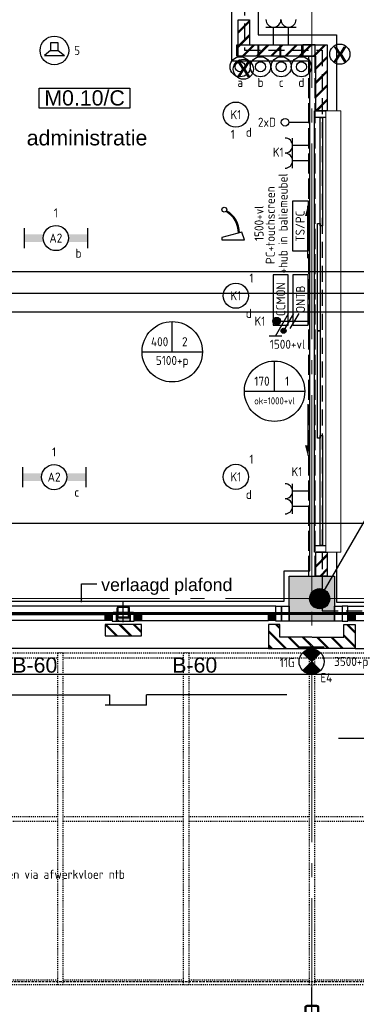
# Model space of a CAD drawing. Header units: millimetres. Extents: x -38031 to 123247, y -16330 to 129979.
# Tile 166 of 235: x 36455 to 39802, y 42363 to 52150. Entities that reach past the tile are written whole.
import ezdxf
from ezdxf.enums import TextEntityAlignment as Align

# ---------------------------------------------------------------- set-up
doc = ezdxf.new("R2010")
doc.units = ezdxf.units.MM
doc.header["$LTSCALE"] = 50
for name, pattern in [('E_GOOT3', [5, 4, -1]), ('HIDDEN', [9.525, 6.35, -3.175]), ('HIDDEN2', [4.7625, 3.175, -1.5875]), ('STYLE_01', [0.41664, 0.20828, -0.20836]), ('STYLE_02', [0.694425, 0.48607, -0.208355]), ('STYLE_11', [5, 3.888855, -0.416718, 0.277786, -0.416641])]:
    doc.linetypes.add(name, pattern=pattern)
for name, color, linetype in [('AB$1A---_ATTRIB035', 8, 'Continuous'), ('AL$1A---_ALGEMEEN', 8, 'Continuous'), ('AM$1A---_ARCERING', 8, 'Continuous'), ('AT$1A---_TEKST100', 8, 'Continuous'), ('BOUWKUNDIG', 8, 'Continuous'), ('brandscheiding', 5, 'HIDDEN'), ('EL6121--', 3, 'Continuous'), ('EL6131--_KG', 3, 'Continuous'), ('EL6131--_WG', 3, 'Continuous'), ('EL6222--', 3, 'Continuous'), ('EL6311--', 3, 'Continuous'), ('EL6311--NV', 7, 'Continuous'), ('EL6421--', 3, 'Continuous'), ('EL6441--', 3, 'Continuous'), ('EL6511--', 3, 'Continuous'), ('EM6131--', 1, 'Continuous'), ('lengte voedingskabels', 3, 'Continuous'), ('versterkte strook', 7, 'Continuous')]:
    doc.layers.add(name, color=color, linetype=linetype)
doc.layers.add('stramien', color=1, linetype='STYLE_11', lineweight=15)
doc.styles.add('Arial', font='ARIAL.TTF')
doc.styles.add('Arial (bold)', font='ARIALBD.TTF')
doc.styles.add('BURO-018', font='iso.shx', dxfattribs={"height": 90})
doc.styles.add('BURO-025', font='iso.shx', dxfattribs={"height": 125})
doc.styles.get("Standard").update_dxf_attribs({"font": 'iso.shx'})
pattern_1 = [(45, (0, 0), (70.7107, -70.7107), []), (45, (7.07, -7.07), (70.7107, -70.7107), [])]
pattern_2 = [(45, (-987936.49, -175784.82), (70.710678, -70.710678), []), (45, (-987929.42, -175791.89), (70.710678, -70.710678), [])]

# ---------------------------------------------------------------- blocks, each defined once
blk = doc.blocks.new('111410')
at = {"color": 0, "linetype": 'Continuous'}
for radius in [2, 1]:
    blk.add_circle((0, 3), radius, dxfattribs=at)
at = {"color": 0, "linetype": 'Continuous', "style": 'BURO-018'}
for tag, p in [('E_SLET1', (0, 7)), ('E_GROEP', (0, 0)), ('E_GKAST', (0, 0))]:
    blk.add_attdef(tag, text='', height=1.8, dxfattribs=at).set_placement(p, align=Align.MIDDLE)
at = {"color": 0, "linetype": 'Continuous', "style": 'BURO-018', "flags": 1}
for tag in ['E_MATCODE', 'E_SGROEP']:
    blk.add_attdef(tag, text='', height=1.8, dxfattribs=at).set_placement((0, 0), align=Align.MIDDLE)
blk = doc.blocks.new('1115B3A')
at = {"color": 0, "linetype": 'Continuous'}
blk.add_circle((0, 0), 2.5, dxfattribs=at)
at = {"color": 0, "linetype": 'Continuous', "style": 'BURO-018'}
for tag, p in [('E_GKAST', (0, 8)), ('E_GROEP', (0, 5)), ('E_SGROEP', (4.5, 5)), ('E_ARMCODE', (0, 0)), ('E_SLET', (4.5, -1))]:
    blk.add_attdef(tag, text='', height=1.8, dxfattribs=at).set_placement(p, align=Align.MIDDLE)
blk = doc.blocks.new('E00126')
at = {"color": 0, "linetype": 'Continuous'}
for p, q in [((-3, 4.5), (3, 4.5)), ((-1.5, 1), (-1.5, 4.5)), ((1.5, 1), (1.5, 4.5))]:
    blk.add_line(p, q, dxfattribs=at)
for centre in [(-1.5, 6), (1.5, 6)]:
    blk.add_arc(centre, 1.5, 180, 0, dxfattribs=at)
at = {"color": 0, "linetype": 'Continuous', "style": 'BURO-018'}
for tag, p in [('E_GKAST', (0, 11.5)), ('E_GROEP', (0, 8.5)), ('E_SGROEP', (4.5, 8.5))]:
    blk.add_attdef(tag, text='', height=1.8, dxfattribs=at).set_placement(p, align=Align.MIDDLE)
at = {"color": 0, "linetype": 'Continuous', "style": 'BURO-018', "flags": 1}
for tag, p in [('E_VERMCODE', (13, 8.5)), ('E_MATCODE', (0, 0))]:
    blk.add_attdef(tag, text='', height=1.8, dxfattribs=at).set_placement(p, align=Align.MIDDLE)
blk = doc.blocks.new('E00016')
at = {"color": 0, "linetype": 'Continuous'}
for p, q in [((-5, 4), (5, 4)), ((-5, 1), (-5, 4)), ((5, 4), (5, 1)), ((5, 1), (-5, 1))]:
    blk.add_line(p, q, dxfattribs=at)
at = {"color": 7, "style": 'BURO-018'}
blk.add_attdef('E_COMMENT1', text='', height=1.8, dxfattribs=at).set_placement((0, 9), align=Align.MIDDLE)
at = {"color": 0, "linetype": 'Continuous', "style": 'BURO-018'}
for tag, p in [('E_DCOM1', (0, 6)), ('E_TEXT1', (0, 2.5))]:
    blk.add_attdef(tag, text='', height=1.8, dxfattribs=at).set_placement(p, align=Align.MIDDLE)
at = {"color": 0, "linetype": 'Continuous', "style": 'BURO-018', "flags": 1}
blk.add_attdef('E_MATCODE', text='', height=1.8, dxfattribs=at).set_placement((0, 0), align=Align.MIDDLE)
blk = doc.blocks.new('E00134')
at = {"color": 0, "linetype": 'Continuous', "const_width": 0.5}
blk.add_lwpolyline([(-2.5, -2.75), (2.5, -2.75)], dxfattribs=at)
blk = doc.blocks.new('E00018')
at = {"color": 0, "linetype": 'Continuous'}
for p, q in [((-1.77, -1.77), (1.77, 1.77)), ((1.77, -1.77), (-1.77, 1.77))]:
    blk.add_line(p, q, dxfattribs=at)
at = {"color": 0, "linetype": 'Continuous', "const_width": 2.5}
for points in [[(-0.88, 0.88, -0.198912), (0, 1.25, -0.198912), (0.88, 0.88, -1)], [(-0.88, -0.88, 0.198912), (0, -1.25, 0.198912), (0.88, -0.88, 1)]]:
    blk.add_lwpolyline(points, format="xyb", dxfattribs=at)
blk = doc.blocks.new('1115B3A-NO1_WA3')
at = {"color": 0, "linetype": 'Continuous'}
blk.add_circle((0, 0), 2.5, dxfattribs=at)
at = {"color": 0, "zscale": 100}
for name in ['E00018', 'E00134']:
    blk.add_blockref(name, (0, 0), dxfattribs=at)
at = {"color": 0, "linetype": 'Continuous', "style": 'BURO-018'}
for tag, p in [('E_GKAST', (0, 8)), ('E_GROEP', (0, 5)), ('E_SGROEP', (4.5, 5)), ('E_ARMCODE', (0, 0)), ('E_SLET', (4.5, -1))]:
    blk.add_attdef(tag, text='', height=1.8, dxfattribs=at).set_placement(p, align=Align.MIDDLE)
blk = doc.blocks.new('E00103')
at = {"color": 0, "linetype": 'Continuous'}
for p, q in [((0, 6), (0, 12)), ((-6, 6), (6, 6))]:
    blk.add_line(p, q, dxfattribs=at)
blk.add_circle((0, 6), 6, dxfattribs=at)
at = {"color": 0, "linetype": 'Continuous', "style": 'BURO-018'}
for tag, p in [('E_TEXT1', (-2.5, 8)), ('E_TEXT3', (2.5, 8)), ('E_TEXT6', (0, 4))]:
    blk.add_attdef(tag, text='', height=1.8, dxfattribs=at).set_placement(p, align=Align.MIDDLE)
blk = doc.blocks.new('E00168')
at = {"color": 0, "linetype": 'Continuous'}
blk.add_line((0, 0), (5, 8.66), dxfattribs=at)
blk.add_lwpolyline([(5, 8.66, 0, 1, 0), (3.5, 6.062, 1, 1, 0)], format="xyseb", dxfattribs=at)
at = {"color": 0, "const_width": 0.5}
blk.add_lwpolyline([(-0.25, 0, 1), (0.25, 0, 1)], format="xyb", close=True, dxfattribs=at)
at = {"color": 0, "linetype": 'Continuous'}
blk.add_circle((0, 0), 0.5, dxfattribs=at)
blk = doc.blocks.new('E00139')
at = {"color": 0, "linetype": 'Continuous'}
blk.add_line((0, 5.25), (0, 1), dxfattribs=at)
blk.add_circle((0, 6), 0.75, dxfattribs=at)
at = {"color": 7, "style": 'BURO-018'}
for tag, p in [('E_COMMENT1', (0, 12)), ('E_DCOM1', (0, 9))]:
    blk.add_attdef(tag, text='', height=1.8, dxfattribs=at).set_placement(p, align=Align.MIDDLE)
at = {"color": 0, "style": 'BURO-018'}
blk.add_attdef('E_TEXT1', text='', height=1.8, dxfattribs=at).set_placement((2.5, 6), align=Align.MIDDLE)
at = {"color": 0, "linetype": 'Continuous', "style": 'BURO-018', "flags": 1}
blk.add_attdef('E_MATCODE', text='', height=1.8, dxfattribs=at).set_placement((0, 0), align=Align.MIDDLE)
blk = doc.blocks.new('E00497')
at = {"color": 0}
for p, q in [((0, 0.75), (1, 2)), ((1, -2), (1, 2)), ((0, 0.75), (-1.5, 0.75)), ((0, -0.75), (0, 0.75)), ((-1.5, -0.75), (0, -0.75)), ((0, -0.75), (1, -2))]:
    blk.add_line(p, q, dxfattribs=at)
blk.add_line((-1.5, 0.75), (-1.5, -0.75))
blk.add_circle((0, 0), 2.84, dxfattribs=at)
at = {"color": 0, "linetype": 'Continuous', "style": 'BURO-018'}
blk.add_attdef('E_TEXT1', text='', height=1.8, dxfattribs=at).set_placement((0, 4.5), align=Align.MIDDLE)
at = {"color": 0, "linetype": 'Continuous', "style": 'BURO-018', "flags": 1}
blk.add_attdef('E_MATCODE', text='', height=1.8, dxfattribs=at).set_placement((0, 0), align=Align.MIDDLE)
blk = doc.blocks.new('E-GK-GTC-1903C')
at = {"color": 0, "linetype": 'Continuous'}
for p, q in [((-0.5, 200), (0.5, 200)), ((-0.5, -200), (0.5, -200))]:
    blk.add_line(p, q, dxfattribs=at)
blk = doc.blocks.new('E00498')
at = {"color": 0}
for p, q in [((1.75, 1.5), (-2.25, 0.5)), ((-2.25, 0.5), (-2.25, 0)), ((-2.25, 0), (2.25, 0)), ((2.25, 0), (1.75, 1.5))]:
    blk.add_line(p, q, dxfattribs=at)
blk.add_circle((-1.75, 6), 0.5, dxfattribs=at)
for radius, start, end in [(4.85, 358.9518, 60.522), (5.05, 359.5631, 60.2655)]:
    blk.add_arc((-3.8, 1.41), radius, start, end, dxfattribs=at)
at = {"color": 0, "linetype": 'Continuous', "style": 'BURO-018', "flags": 1}
blk.add_attdef('E_MATCODE', text='', height=1.8, dxfattribs=at).set_placement((0, 0), align=Align.MIDDLE)
blk = doc.blocks.new('1115B6630')
at = {"color": 0}
for p, q in [((-6.3, 2), (-6.3, -2)), ((6.3, 2), (6.3, -2))]:
    blk.add_line(p, q, dxfattribs=at)
at = {"color": 0, "linetype": 'Continuous'}
blk.add_circle((0, 0), 2.5, dxfattribs=at)
at = {"color": 0}
for points in [[(-2.5, 0.75), (-6.3, 0.75), (-2.5, -0.75), (-6.3, -0.75)], [(2.5, 0.75), (6.3, 0.75), (2.5, -0.75), (6.3, -0.75)]]:
    blk.add_solid(points, dxfattribs=at)
at = {"color": 0, "linetype": 'Continuous', "style": 'BURO-018'}
for tag, p in [('E_GKAST', (0, 8)), ('E_GROEP', (0, 5)), ('E_SGROEP', (4.5, 5)), ('E_ARMCODE', (0, 0)), ('E_SLET', (4.5, -3))]:
    blk.add_attdef(tag, text='', height=1.8, dxfattribs=at).set_placement(p, align=Align.MIDDLE)
blk = doc.blocks.new('txt 1_100 verlaagd plafond')
at = {"layer": 'AL$1A---_ALGEMEEN', "color": 0}
for p, q in [((-1830, 0), (-1830, 182.6)), ((-1830, 182.6), (-1680, 182.6))]:
    blk.add_line(p, q, dxfattribs=at)
blk.add_solid([(-1830, 0), (-1836.7, 25), (-1823.3, 25)], dxfattribs=at)
at = {"layer": 'AT$1A---_TEKST100', "insert": (-983.5, 235.8), "char_height": 126.27, "attachment_point": 2, "line_spacing_factor": 0.967741, "style": 'Arial'}
blk.add_mtext('{\\C256;\\lverlaagd plafond}', dxfattribs=at)
blk = doc.blocks.new('Group-18')
at = {"layer": 'AL$1A---_ALGEMEEN', "color": 0}
for points in [[(-18827, 28395), (-18827, 28895), (-18518, 28895), (-18518, 29855), (-23173, 29855), (-23173, 25474.8), (-20880.8, 25474.8), (-20880.8, 20274.8), (-25076, 20275), (-25076, 17793.5), (-24776, 17784.1), (-24776, 18095), (-24226, 18095), (-24226, 17795), (-17276, 17795), (-17276, 18095), (-17020, 18095), (-17020, 23161.8), (-17797.1, 23161.8), (-17794.1, 25153), (-18518, 25153), (-18518, 28345), (-18827, 28345), (-18827, 28395)], [(-16755, 23324.8), (-16755, 17786), (-13495, 17786), (-13495, 23424.8), (-12716, 23424.8), (-12716, 25374.8), (-17534, 25374.8), (-17534, 23424.8), (-16755, 23424.8), (-16755, 23324.8)]]:
    blk.add_lwpolyline(points, dxfattribs=at)
blk.add_blockref('txt 1_100 verlaagd plafond', (-17460, 17786), dxfattribs=at)
blk = doc.blocks.new('Group-19')
at = {"color": 0, "linetype": 'STYLE_01'}
for points in [[(-36491, 17280), (-13180, 17280), (-13180, 17230), (-36491, 17230)], [(-36441, 15655), (-13230, 15655), (-13230, 15605), (-36441, 15605)], [(-36491, 14030), (-13180, 14030), (-13180, 13980), (-36491, 13980)]]:
    blk.add_wipeout(points, dxfattribs=at).dxf.layer = 'AL$1A---_ALGEMEEN'
at = {"layer": 'AL$1A---_ALGEMEEN', "color": 0, "linetype": 'STYLE_01'}
for points in [[(-36491, 17280), (-13180, 17280), (-13180, 17230), (-36491, 17230)], [(-36441, 15655), (-13230, 15655), (-13230, 15605), (-36441, 15605)], [(-36491, 14030), (-13180, 14030), (-13180, 13980), (-36491, 13980)]]:
    blk.add_lwpolyline(points, close=True, dxfattribs=at)
at = {"color": 0, "linetype": 'STYLE_01'}
for points in [[(-19526, 17280), (-19476, 17280), (-19476, 13980), (-19526, 13980)], [(-18276, 17280), (-18226, 17280), (-18226, 13980), (-18276, 13980)], [(-17026, 17280), (-16976, 17280), (-16976, 13980), (-17026, 13980)]]:
    blk.add_wipeout(points, dxfattribs=at).dxf.layer = 'AL$1A---_ALGEMEEN'
at = {"layer": 'AL$1A---_ALGEMEEN', "color": 0, "linetype": 'STYLE_01'}
for points in [[(-19526, 17280), (-19476, 17280), (-19476, 13980), (-19526, 13980)], [(-18276, 17280), (-18226, 17280), (-18226, 13980), (-18276, 13980)], [(-17026, 17280), (-16976, 17280), (-16976, 13980), (-17026, 13980)]]:
    blk.add_lwpolyline(points, close=True, dxfattribs=at)
blk = doc.blocks.new('zijdetail staalkozijn 2kops')
at = {"layer": 'AM$1A---_ARCERING', "linetype": 'Continuous', "lineweight": 0}
blk.add_hatch(color=256, dxfattribs=at).paths.add_polyline_path([(-72.5, -278), (0, -278), (0, -338), (-72.5, -338)])
at = {"layer": 'AL$1A---_ALGEMEEN', "color": 0}
blk.add_lwpolyline([(-72.5, -278), (0, -278), (0, -338), (-72.5, -338)], close=True, dxfattribs=at)
at = {"color": 0}
blk.add_wipeout([(-72.5, -420), (-130, -420), (-130, -270), (-72.5, -270)], dxfattribs=at).dxf.layer = 'AL$1A---_ALGEMEEN'
at = {"layer": 'AL$1A---_ALGEMEEN', "color": 0}
blk.add_lwpolyline([(-72.5, -420), (-130, -420), (-130, -270), (-72.5, -270)], close=True, dxfattribs=at)
blk = doc.blocks.new('31x_staal-bg-mk 121-p')
at = {"layer": 'AL$1A---_ALGEMEEN', "color": 0}
for p, q in [((-3022, 892.6), (-1627, 892.6)), ((-2929, -420), (106.5, -420))]:
    blk.add_line(p, q, dxfattribs=at)
at = {"color": 0}
blk.add_wipeout([(-2856.5, -238), (-2856.5, 0), (-3288, 0), (-3288, -113), (-2969.5, -113), (-2969.5, -238)], dxfattribs=at).dxf.layer = 'AL$1A---_ALGEMEEN'
at = {"layer": 'AM$1A---_ARCERING', "linetype": 'Continuous', "lineweight": 5}
h = blk.add_hatch(dxfattribs=at)
h.set_pattern_fill('BAKSTEEN', color=256, style=0, pattern_type=2)
h.set_pattern_definition(pattern_1)
h.paths.add_polyline_path([(-2856.5, -238), (-2856.5, 0), (-3288, 0), (-3288, -113), (-2969.5, -113), (-2969.5, -238)])
at = {"layer": 'AL$1A---_ALGEMEEN', "color": 0}
blk.add_line((-2856.5, 0), (30.5, 0), dxfattribs=at)
at = {"layer": 'AL$1A---_ALGEMEEN', "color": 0, "flags": 128}
for points in [[(-2856.5, -238), (-2856.5, 0), (-3288, 0)], [(-3288, -113), (-2969.5, -113), (-2969.5, -238), (-2856.5, -238)]]:
    blk.add_lwpolyline(points, dxfattribs=at)
at = {"color": 0}
blk.add_wipeout([(30.5, -338), (-2856.5, -338), (-2856.5, -278), (30.5, -278)], dxfattribs=at).dxf.layer = 'AL$1A---_ALGEMEEN'
at = {"layer": 'AL$1A---_ALGEMEEN', "color": 0}
blk.add_lwpolyline([(30.5, -338), (-2856.5, -338), (-2856.5, -278), (30.5, -278)], close=True, dxfattribs=at)
blk.add_blockref('zijdetail staalkozijn 2kops', (-2856.5, 0), dxfattribs=at)
blk = doc.blocks.new('st.k-120x120')
at = {"layer": 'AM$1A---_ARCERING', "linetype": 'Continuous', "lineweight": 0}
h = blk.add_hatch(color=256, dxfattribs=at)
edge = h.paths.add_edge_path()
edge.add_line((-40, -60), (40, -60))
edge.add_arc((40, -40), 20, 270, 360)
edge.add_line((60, -40), (60, 40))
edge.add_arc((40, 40), 20, 0, 90)
edge.add_line((40, 60), (-40, 60))
edge.add_arc((-40, 40), 20, 90, 180)
edge.add_line((-60, 40), (-60, -40))
edge.add_arc((-40, -40), 20, 180, 270)
edge = h.paths.add_edge_path(flags=16)
edge.add_line((-40, -50), (40, -50))
edge.add_arc((40, -40), 10, 270, 360)
edge.add_line((50, -40), (50, 40))
edge.add_arc((40, 40), 10, 0, 90)
edge.add_line((40, 50), (-40, 50))
edge.add_arc((-40, 40), 10, 90, 180)
edge.add_line((-50, 40), (-50, -40))
edge.add_arc((-40, -40), 10, 180, 270)
at = {"layer": 'AL$1A---_ALGEMEEN', "color": 0}
for p, q in [((0, 100), (0, -100)), ((-100, 0), (100, 0))]:
    blk.add_line(p, q, dxfattribs=at)
at = {"layer": 'AL$1A---_ALGEMEEN', "color": 0, "flags": 128}
blk.add_lwpolyline([(-40, -60), (40, -60, 0.414214), (60, -40), (60, 40, 0.414214), (40, 60), (-40, 60, 0.414214), (-60, 40), (-60, -40, 0.414214), (-40, -60, 0.414214)], format="xyb", dxfattribs=at)
blk.add_lwpolyline([(-40, -50), (40, -50, 0.414214), (50, -40), (50, 40, 0.414214), (40, 50), (-40, 50, 0.414214), (-50, 40), (-50, -40, 0.414214)], format="xyb", close=True, dxfattribs=at)
blk = doc.blocks.new('31x_staal-bg-2x mk131-p')
at = {"layer": 'AL$1A---_ALGEMEEN', "color": 0}
for p, q in [((-1214, 562.6), (-1623, 562.6)), ((-1577, 562.6), (-1577, 462.6)), ((-1214, 562.6), (-1214, 462.6)), ((-2972, 462.6), (-1577, 462.6)), ((181, 462.6), (-1214, 462.6)), ((0, 0), (-2887, 0)), ((72.5, -420), (-2959.5, -420))]:
    blk.add_line(p, q, dxfattribs=at)
at = {"color": 0}
blk.add_wipeout([(-1625, -125), (-1262, -125), (-1262, -238), (-1625, -238)], dxfattribs=at).dxf.layer = 'AL$1A---_ALGEMEEN'
at = {"layer": 'AM$1A---_ARCERING', "linetype": 'Continuous', "lineweight": 5}
h = blk.add_hatch(dxfattribs=at)
h.set_pattern_fill('BAKSTEEN', color=256, style=0, pattern_type=2)
h.set_pattern_definition(pattern_1)
h.paths.add_polyline_path([(-1625, -125), (-1262, -125), (-1262, -238), (-1625, -238)])
at = {"layer": 'AM$1A---_ARCERING', "linetype": 'Continuous', "lineweight": 0}
for points in [[(-1552.5, -278), (-1625, -278), (-1625, -338), (-1552.5, -338)], [(-1512.5, -270), (-1374.5, -270), (-1374.5, -300), (-1512.5, -300)], [(-1334.5, -278), (-1262, -278), (-1262, -338), (-1334.5, -338)]]:
    blk.add_hatch(color=256, dxfattribs=at).paths.add_polyline_path(points)
at = {"layer": 'AM$1A---_ARCERING', "linetype": 'Continuous', "lineweight": 5}
h = blk.add_hatch(dxfattribs=at)
h.set_pattern_fill('ISOLATIE', color=256, style=0, pattern_type=2)
h.set_pattern_definition([(135, (0, 0), (70.711, 70.711), []), (45, (299.34, -299.34), (70.7107, -70.7107), [])])
h.paths.add_polyline_path([(-1512.5, -270), (-1374.5, -270), (-1374.5, -300), (-1512.5, -300)])
at = {"layer": 'AL$1A---_ALGEMEEN', "color": 0}
for points in [[(-1625, -125), (-1262, -125), (-1262, -238), (-1625, -238)], [(-1625, -278), (-2887, -278), (-2887, -338), (-1625, -338)], [(-1552.5, -278), (-1625, -278), (-1625, -338), (-1552.5, -338)], [(-1512.5, -270), (-1374.5, -270), (-1374.5, -300), (-1512.5, -300)], [(-1334.5, -278), (-1262, -278), (-1262, -338), (-1334.5, -338)]]:
    blk.add_lwpolyline(points, close=True, dxfattribs=at)
blk.add_blockref('st.k-120x120', (-1443.5, -360), dxfattribs=at)
at = {"color": 0}
blk.add_wipeout([(113, -238), (0, -238), (0, 0), (431.5, 0), (431.5, -113), (113, -113)], dxfattribs=at).dxf.layer = 'AL$1A---_ALGEMEEN'
at = {"layer": 'AM$1A---_ARCERING', "linetype": 'Continuous', "lineweight": 5}
h = blk.add_hatch(dxfattribs=at)
h.set_pattern_fill('BAKSTEEN', color=256, style=0, pattern_type=2)
h.set_pattern_definition(pattern_1)
h.paths.add_polyline_path([(113, -238), (0, -238), (0, 0), (431.5, 0), (431.5, -113), (113, -113)])
at = {"layer": 'AL$1A---_ALGEMEEN', "color": 0, "flags": 128}
for points in [[(113, -238), (0, -238), (0, 0), (431.5, 0)], [(431.5, -113), (113, -113), (113, -238)]]:
    blk.add_lwpolyline(points, dxfattribs=at)
at = {"layer": 'AL$1A---_ALGEMEEN', "color": 0}
blk.add_lwpolyline([(-1262, -278), (0, -278), (0, -338), (-1262, -338)], close=True, dxfattribs=at)
at = {"color": 0}
for points in [[(-1552.5, -270), (-1512.5, -270), (-1512.5, -338), (-1552.5, -338)], [(-1374.5, -270), (-1334.5, -270), (-1334.5, -338), (-1374.5, -338)]]:
    blk.add_wipeout(points, dxfattribs=at).dxf.layer = 'AL$1A---_ALGEMEEN'
at = {"layer": 'AL$1A---_ALGEMEEN', "color": 0}
for points in [[(-1552.5, -270), (-1512.5, -270), (-1512.5, -338), (-1552.5, -338)], [(-1374.5, -270), (-1334.5, -270), (-1334.5, -338), (-1374.5, -338)]]:
    blk.add_lwpolyline(points, close=True, dxfattribs=at)
at = {"layer": 'AL$1A---_ALGEMEEN', "color": 0, "xscale": -1}
blk.add_blockref('zijdetail staalkozijn 2kops', (0, 0), dxfattribs=at)
blk = doc.blocks.new('Group-49')
at = {"layer": 'AL$1A---_ALGEMEEN', "color": 0}
for points in [[(-17747, 23324.8), (-17539.2, 23324.8), (-17539.2, 23211.8), (-17747, 23211.8)], [(-17528.7, 23324.8), (-17321, 23324.8), (-17321, 23211.8), (-17528.7, 23211.8)], [(-17310.5, 23324.8), (-17102.7, 23324.8), (-17102.7, 23211.8), (-17310.5, 23211.8)], [(-17092.2, 23324.8), (-17092.2, 23211.8), (-16970, 23211.8), (-16970, 23324.8)]]:
    blk.add_lwpolyline(points, close=True, dxfattribs=at)
blk = doc.blocks.new('tekst 12 pts')
at = {"layer": 'AL$1A---_ALGEMEEN', "color": 0, "style": 'Arial'}
blk.add_attdef('naam_ruimte', text='', height=151.5, dxfattribs=at).set_placement((0, -41.1), align=Align.TOP_CENTER)
at = {"layer": 'AL$1A---_ALGEMEEN', "color": 0, "flags": 1}
for tag, p in [('oppervlakte', (-264.6, -1003)), ('stramiennummer', (-264.6, -1275.7))]:
    blk.add_attdef(tag, p, '', height=151.5, dxfattribs=at)
blk = doc.blocks.new('ruimtenummer')
at = {"layer": 'AL$1A---_ALGEMEEN', "color": 0, "flags": 1}
for tag, p in [('peil', (-450, -397.1)), ('onderdeel', (-450, -669.8))]:
    blk.add_attdef(tag, p, '', height=151.5, dxfattribs=at)
at = {"color": 0}
blk.add_wipeout([(-450, 100), (450, 100), (450, -100), (-450, -100)], dxfattribs=at).dxf.layer = 'AL$1A---_ALGEMEEN'
at = {"layer": 'AL$1A---_ALGEMEEN', "color": 0}
blk.add_lwpolyline([(-450, 100), (450, 100), (450, -100), (-450, -100)], close=True, dxfattribs=at)
at = {"layer": 'AL$1A---_ALGEMEEN', "color": 0, "style": 'Arial'}
blk.add_attdef('ruimtenummer', text='', height=151.5, dxfattribs=at).set_placement((0, 78), align=Align.TOP_CENTER)
blk = doc.blocks.new('32x_hout-mk994-p')
at = {"layer": 'AL$1A---_ALGEMEEN', "color": 0}
for p, q in [((-66.5, 2920), (-66.5, 3440)), ((-66.5, 1470), (-66.5, 960))]:
    blk.add_line(p, q, dxfattribs=at)
at = {"color": 0}
blk.add_wipeout([(0, 4387), (114, 4387), (114, 0), (0, 0)], dxfattribs=at).dxf.layer = 'AL$1A---_ALGEMEEN'
at = {"layer": 'AL$1A---_ALGEMEEN', "color": 0}
for points in [[(0, 4387), (114, 4387), (114, 0), (0, 0)], [(32, 3266.5), (57, 3266.5), (57, 2200), (32, 2200)], [(32, 2200), (57, 2200), (57, 1133.5), (32, 1133.5)]]:
    blk.add_lwpolyline(points, close=True, dxfattribs=at)
for points in [[(-66.5, 3440), (-39.7, 3340), (-93.3, 3340)], [(-66.5, 960), (-93.3, 1060), (-39.7, 1060)]]:
    blk.add_solid(points, dxfattribs=at)
at = {"color": 0}
for points in [[(0, 4387), (114, 4387), (114, 4320), (0, 4320)], [(0, 67), (114, 67), (114, 0), (0, 0)]]:
    blk.add_wipeout(points, dxfattribs=at).dxf.layer = 'AL$1A---_ALGEMEEN'
at = {"layer": 'AL$1A---_ALGEMEEN', "color": 0}
for points in [[(0, 4387), (114, 4387), (114, 4320), (0, 4320)], [(57, 4320), (82, 4320), (82, 3241.5), (57, 3241.5)], [(57, 1158.5), (82, 1158.5), (82, 67), (57, 67)], [(0, 67), (114, 67), (114, 0), (0, 0)]]:
    blk.add_lwpolyline(points, close=True, dxfattribs=at)
at = {"color": 0, "lineweight": 15}
blk.add_wipeout([(114, 4387), (264, 4387), (264, 0), (114, 0)], dxfattribs=at).dxf.layer = 'AL$1A---_ALGEMEEN'
at = {"layer": 'AL$1A---_ALGEMEEN', "color": 0, "lineweight": 15}
blk.add_lwpolyline([(114, 4387), (264, 4387), (264, 0), (114, 0)], close=True, dxfattribs=at)
blk = doc.blocks.new('sk-141')
at = {"layer": 'AM$1A---_ARCERING', "linetype": 'Continuous', "lineweight": 0}
h = blk.add_hatch(color=256, dxfattribs=at)
edge = h.paths.add_edge_path()
edge.add_line((-50, -70), (50, -70))
edge.add_arc((50, -50), 20, 270, 360)
edge.add_line((70, -50), (70, 50))
edge.add_arc((50, 50), 20, 0, 90)
edge.add_line((50, 70), (-50, 70))
edge.add_arc((-50, 50), 20, 90, 180)
edge.add_line((-70, 50), (-70, -50))
edge.add_arc((-50, -50), 20, 180, 270)
edge = h.paths.add_edge_path(flags=16)
edge.add_line((-50, -60), (50, -60))
edge.add_arc((50, -50), 10, 270, 360)
edge.add_line((60, -50), (60, 50))
edge.add_arc((50, 50), 10, 0, 90)
edge.add_line((50, 60), (-50, 60))
edge.add_arc((-50, 50), 10, 90, 180)
edge.add_line((-60, 50), (-60, -50))
edge.add_arc((-50, -50), 10, 180, 270)
at = {"layer": 'AL$1A---_ALGEMEEN', "color": 0}
for p, q in [((0, 250), (0, -250)), ((-250, 0), (250, 0))]:
    blk.add_line(p, q, dxfattribs=at)
at = {"layer": 'AL$1A---_ALGEMEEN', "color": 0, "flags": 128}
blk.add_lwpolyline([(-50, -70), (50, -70, 0.414214), (70, -50), (70, 50, 0.414214), (50, 70), (-50, 70, 0.414214), (-70, 50), (-70, -50, 0.414214), (-50, -70, 0.414214)], format="xyb", dxfattribs=at)
blk.add_lwpolyline([(-50, -60), (50, -60, 0.414214), (60, -50), (60, 50, 0.414214), (50, 60), (-50, 60, 0.414214), (-60, 50), (-60, -50, 0.414214)], format="xyb", close=True, dxfattribs=at)
blk = doc.blocks.new('65-B60')
at = {"layer": 'AT$1A---_TEKST100', "insert": (-215.5, 80.6), "char_height": 151.525, "attachment_point": 1, "line_spacing_factor": 0.967741, "style": 'Arial'}
blk.add_mtext('{\\C256;\\lB-60}', dxfattribs=at)
blk = doc.blocks.new('21x_zaagwerk')
at = {"layer": 'AL$1A---_ALGEMEEN', "color": 0}
blk.add_circle((0, 0), 100, dxfattribs=at)
at = {"layer": 'AT$1A---_TEKST100', "insert": (-67.8, 73.6), "char_height": 151.525, "attachment_point": 1, "line_spacing_factor": 0.967741, "style": 'Arial (bold)'}
blk.add_mtext('{\\C256;\\lX}', dxfattribs=at)
blk = doc.blocks.new('200254 W 210 11-06-2007')
at = {"layer": 'AM$1A---_ARCERING', "linetype": 'Continuous', "lineweight": 5}
h = blk.add_hatch(dxfattribs=at)
h.set_pattern_fill('BAKSTEEN', color=256, scale=50, style=0, pattern_type=2)
h.set_pattern_definition(pattern_2)
h.paths.add_polyline_path([(3314, 26257.4), (3201, 26257.4), (3201, 26799.3), (2427, 26799.3), (2427, 27162.3), (2540, 27162.3), (2540, 26912.3), (3314, 26912.3)])
at = {"layer": 'AL$1A---_ALGEMEEN'}
for points in [[(3314, 26257.4), (3201, 26257.4), (3201, 26799.3), (2427, 26799.3), (2427, 27162.3), (2540, 27162.3), (2540, 26912.3), (3314, 26912.3)], [(3386, 21332.4), (3462.5, 21332.4), (3462.5, 21182.4), (3386, 21182.4)]]:
    blk.add_lwpolyline(points, close=True, dxfattribs=at)
for name, p in [('Group-18', (20162, 3587.4)), ('21x_zaagwerk', (3438.9, 26819.5)), ('Group-49', (20162, 3587.4)), ('21x_zaagwerk', (2480, 26670))]:
    blk.add_blockref(name, p, dxfattribs=at)
ref = blk.add_blockref('tekst 12 pts', (925.6, 26105.1), dxfattribs=at)
ref.add_attrib('naam_ruimte', 'administratie', dxfattribs={"layer": 'AB$1A---_ATTRIB035', "height": 151.525, "style": 'Arial'}).set_placement((925.6, 26064.1), align=Align.TOP_CENTER)
ref = blk.add_blockref('ruimtenummer', (901, 26382.6), dxfattribs=at)
ref.add_attrib('ruimtenummer', 'M0.10/C', dxfattribs={"layer": 'AB$1A---_ATTRIB035', "height": 151.52, "style": 'Arial'}).set_placement((901, 26460.6), align=Align.TOP_CENTER)
blk.add_blockref('Group-19', (20162, 3587.4), dxfattribs=at)
at = {"layer": 'AL$1A---_ALGEMEEN', "linetype": 'STYLE_02'}
blk.add_line((-11919, 17602.3), (6992, 17602.3), dxfattribs=at)
at = {"layer": 'AL$1A---_ALGEMEEN', "xscale": -1, "rotation": 180}
blk.add_blockref('31x_staal-bg-mk 121-p', (6449, 20912.4), dxfattribs=at)
at = {"layer": 'AL$1A---_ALGEMEEN', "rotation": 90}
blk.add_blockref('sk-141', (3161, 17292.4), dxfattribs=at)
at = {"layer": 'AM$1A---_ARCERING', "linetype": 'Continuous', "lineweight": 5}
h = blk.add_hatch(dxfattribs=at)
h.set_pattern_fill('BAKSTEEN', color=256, scale=50, style=0, pattern_type=2)
h.set_pattern_definition(pattern_2)
h.paths.add_polyline_path([(3201, 21870.4), (3314, 21870.4), (3314, 21632.4), (3201, 21632.4)])
at = {"layer": 'AL$1A---_ALGEMEEN'}
blk.add_lwpolyline([(3201, 21870.4), (3314, 21870.4), (3314, 21632.4), (3201, 21632.4)], close=True, dxfattribs=at)
at = {"layer": 'AL$1A---_ALGEMEEN', "xscale": -1, "rotation": 180}
blk.add_blockref('31x_staal-bg-2x mk131-p', (2729.5, 20912.4), dxfattribs=at)
at = {"layer": 'AM$1A---_ARCERING', "linetype": 'Continuous', "lineweight": 0}
blk.add_hatch(color=256, dxfattribs=at).paths.add_polyline_path([(2936, 21632.4), (3386, 21632.4), (3386, 21182.4), (2936, 21182.4)])
at = {"layer": 'AL$1A---_ALGEMEEN'}
for points in [[(2936, 21632.4), (3386, 21632.4), (3386, 21182.4), (2936, 21182.4)], [(2859.5, 21332.4), (2936, 21332.4), (2936, 21182.4), (2859.5, 21182.4)]]:
    blk.add_lwpolyline(points, close=True, dxfattribs=at)
at = {"layer": 'stramien', "ltscale": 10}
blk.add_line((-37699, 21407.4), (65551.8, 21407.4), dxfattribs=at)
at = {"layer": 'AL$1A---_ALGEMEEN'}
for name, p in [('32x_hout-mk994-p', (3186, 21870.4)), ('65-B60', (398.5, 20742.8)), ('65-B60', (1988.5, 20742.8))]:
    blk.add_blockref(name, p, dxfattribs=at)
at = {"layer": 'stramien', "ltscale": 10}
blk.add_line((3161, -41013.6), (3161, 36216.4), dxfattribs=at)
blk = doc.blocks.new('E00078')
at = {"color": 0, "linetype": 'Continuous'}
for p, q in [((-3, 6.48), (-3, 8.98)), ((-3, 7.73), (1.5, 5.13)), ((0, 7.5), (0, 1)), ((1.5, 4.13), (-1.5, 5.87)), ((1.5, 3.13), (-1.5, 4.87))]:
    blk.add_line(p, q, dxfattribs=at)
at = {"color": 0, "const_width": 0.75}
blk.add_lwpolyline([(-0.38, 7.5, 1), (0.38, 7.5, 1)], format="xyb", close=True, dxfattribs=at)
at = {"color": 0, "linetype": 'Continuous', "const_width": 0.5}
blk.add_lwpolyline([(-2.18, 6.12, 1), (-1.68, 6.12, 1)], format="xyb", close=True, dxfattribs=at)
at = {"color": 0, "linetype": 'Continuous'}
for centre, radius in [((0, 7.5), 0.75), ((-1.93, 6.12), 0.5)]:
    blk.add_circle(centre, radius, dxfattribs=at)
at = {"color": 0, "linetype": 'Continuous', "style": 'BURO-018'}
for tag, p in [('E_GKAST', (0, 14)), ('E_GROEP', (0, 11)), ('E_SGROEP', (4.5, 11))]:
    blk.add_attdef(tag, text='', height=1.8, dxfattribs=at).set_placement(p, align=Align.MIDDLE)
at = {"color": 0, "linetype": 'Continuous', "style": 'BURO-018', "flags": 1}
for tag, p in [('E_VERMCODE', (13, 11)), ('E_MATCODE', (0, 0))]:
    blk.add_attdef(tag, text='', height=1.8, dxfattribs=at).set_placement(p, align=Align.MIDDLE)

msp = doc.modelspace()

# ---------------------------------------------------------------- block references
at = {"layer": 'BOUWKUNDIG'}
msp.add_blockref('200254 W 210 11-06-2007', (36199, 24987.6), dxfattribs=at)

# ---------------------------------------------------------------- next in the draw order: linework, layer by layer
at = {"layer": 'brandscheiding', "const_width": 30}
msp.add_lwpolyline([(19517, 46247.2), (74096.2, 46247.2), (74096.2, 42545)], dxfattribs=at)
at = {"layer": 'EL6121--', "color": 5, "linetype": 'HIDDEN2'}
for p, q in [((38691.2, 54017.1), (38691.2, 51846.3)), ((38691.2, 51846.3), (39463.6, 51846.3)), ((39463.6, 51846.3), (39463.6, 46273.3)), ((39463.6, 46273.3), (43174.7, 46273.3))]:
    msp.add_line(p, q, dxfattribs=at)
at = {"layer": 'EL6131--_WG', "linetype": 'E_GOOT3'}
for p, q in [((39331, 46620), (39331, 51786.8)), ((39331, 51786.8), (39391, 51786.8)), ((39391, 46620), (39391, 51786.8)), ((39331, 46620), (39391, 46620))]:
    msp.add_line(p, q, dxfattribs=at)
at = {"layer": 'EL6511--', "linetype": 'Continuous'}
for p, q in [((39125.2, 49612.3), (38975.2, 49612.3)), ((38975.2, 49612.3), (38975.2, 49112.3)), ((39125.2, 49112.3), (39125.2, 49612.3)), ((39321.6, 49612.3), (39171.6, 49612.3)), ((39171.6, 49612.3), (39171.6, 49112.3)), ((39321.6, 49112.3), (39321.6, 49612.3)), ((38975.2, 49112.3), (39125.2, 49112.3)), ((39171.6, 49112.3), (39321.6, 49112.3))]:
    msp.add_line(p, q, dxfattribs=at)
at = {"layer": 'lengte voedingskabels'}
msp.add_lwpolyline([(16413, 29535), (16413, 29940.1), (15338.1, 29940.1), (15338.1, 53359.3), (28391.3, 53359.3), (28391.3, 47384), (35104.7, 47384), (35104.7, 49432.6), (44425.8, 49432.6), (44425.8, 53437.3), (52392.8, 53437.3), (52392.8, 55410)], dxfattribs=at)
at = {"layer": 'versterkte strook'}
for p, q in [((9165.1, 47145), (103090.1, 47145)), ((9165.1, 45645), (103090.1, 45645))]:
    msp.add_line(p, q, dxfattribs=at)

# ---------------------------------------------------------------- next in the draw order: block references
at = {"layer": 'EL6121--', "linetype": 'HIDDEN2', "xscale": 200, "yscale": 200, "zscale": 200}
msp.add_blockref('E00168', (39436.9, 46394.5), dxfattribs=at)
at = {"layer": 'EL6131--_KG', "xscale": 8193.45238654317}
msp.add_blockref('E-GK-GTC-1903C', (39542.7, 49447.1), dxfattribs=at)
at = {"layer": 'EL6131--_WG', "color": 1, "linetype": 'E_GOOT3'}
ref = msp.add_blockref('E00103', (38988.8, 48157), dxfattribs=dict(at, xscale=50, yscale=50, zscale=50))
ref.add_attrib('E_TEXT1', '170', dxfattribs={"layer": '0', "color": 1, "linetype": 'Continuous', "height": 90, "style": 'BURO-018'}).set_placement((38863.8, 48557), align=Align.MIDDLE)
ref.add_attrib('E_TEXT3', '1', dxfattribs={"layer": '0', "color": 1, "linetype": 'Continuous', "height": 90, "style": 'BURO-018'}).set_placement((39113.8, 48557), align=Align.MIDDLE)
ref.add_attrib('E_TEXT6', 'ok=1000+vl', dxfattribs={"layer": '0', "color": 1, "linetype": 'Continuous', "height": 70, "style": 'BURO-018'}).set_placement((38988.8, 48361), align=Align.MIDDLE)
at = {"layer": 'EL6222--'}
ref = msp.add_blockref('E00126', (39052.4, 51850.6), dxfattribs=dict(at, xscale=50, yscale=50, zscale=50))
ref.add_attrib('E_GROEP', 'K4', dxfattribs={"layer": '0', "color": 1, "linetype": 'Continuous', "height": 90, "style": 'BURO-018'}).set_placement((39052.4, 52275.6), align=Align.MIDDLE)
ref = msp.add_blockref('E00126', (39392.9, 50823.5), dxfattribs=dict(at, xscale=50, yscale=50, zscale=50, rotation=90))
ref.add_attrib('E_GROEP', 'K1', dxfattribs={"layer": '0', "color": 1, "linetype": 'Continuous', "height": 90, "style": 'BURO-018'}).set_placement((39025.6, 50833.5), align=Align.MIDDLE)
ref = msp.add_blockref('E00078', (39385.2, 49153.8), dxfattribs=dict(at, xscale=50, yscale=50, zscale=50, rotation=90))
ref.add_attrib('E_GROEP', 'K1', dxfattribs={"layer": '0', "color": 1, "linetype": 'Continuous', "height": 90, "style": 'BURO-018'}).set_placement((38843.2, 49153.9), align=Align.MIDDLE)
ref = msp.add_blockref('E00126', (39392.9, 47387.4), dxfattribs=dict(at, xscale=50, yscale=50, zscale=50, rotation=90))
ref.add_attrib('E_GROEP', 'K1', dxfattribs={"layer": '0', "color": 1, "linetype": 'Continuous', "height": 90, "style": 'BURO-018'}).set_placement((39210.7, 47657.2), align=Align.MIDDLE)
at = {"layer": 'EL6311--'}
ref = msp.add_blockref('111410', (38646.7, 51532), dxfattribs=dict(at, xscale=50, yscale=50, zscale=50))
ref.add_attrib('E_SLET1', 'a', dxfattribs={"layer": '0', "color": 1, "linetype": 'Continuous', "height": 90, "style": 'BURO-018'}).set_placement((38646.7, 51525.9), align=Align.MIDDLE)
ref = msp.add_blockref('111410', (38849.3, 51532), dxfattribs=dict(at, xscale=50, yscale=50, zscale=50))
ref.add_attrib('E_SLET1', 'b', dxfattribs={"layer": '0', "color": 1, "linetype": 'Continuous', "height": 90, "style": 'BURO-018'}).set_placement((38849.3, 51525.9), align=Align.MIDDLE)
ref = msp.add_blockref('111410', (39055, 51532), dxfattribs=dict(at, xscale=50, yscale=50, zscale=50))
ref.add_attrib('E_SLET1', 'c', dxfattribs={"layer": '0', "color": 1, "linetype": 'Continuous', "height": 90, "style": 'BURO-018'}).set_placement((39055, 51525.9), align=Align.MIDDLE)
ref = msp.add_blockref('111410', (39255.5, 51532), dxfattribs=dict(at, xscale=50, yscale=50, zscale=50))
ref.add_attrib('E_SLET1', 'd', dxfattribs={"layer": '0', "color": 1, "linetype": 'Continuous', "height": 90, "style": 'BURO-018'}).set_placement((39255.5, 51525.9), align=Align.MIDDLE)
ref = msp.add_blockref('1115B3A', (38604, 51206.1), dxfattribs=dict(at, xscale=50, yscale=50, zscale=50))
ref.add_attrib('E_ARMCODE', 'K1', dxfattribs={"layer": '0', "color": 1, "linetype": 'Continuous', "height": 90, "style": 'BURO-018'}).set_placement((38604, 51206.1), align=Align.MIDDLE)
ref.add_attrib('E_SLET', 'd', dxfattribs={"layer": '0', "color": 1, "linetype": 'Continuous', "height": 90, "style": 'BURO-018'}).set_placement((38733.7, 51031.1), align=Align.MIDDLE)
ref.add_attrib('E_GROEP', '1', dxfattribs={"layer": '0', "color": 1, "linetype": 'Continuous', "height": 90, "style": 'BURO-018'}).set_placement((38573.1, 51010.2), align=Align.MIDDLE)
ref = msp.add_blockref('1115B6630', (36814.8, 49979), dxfattribs=dict(at, xscale=50, yscale=50, zscale=50))
ref.add_attrib('E_ARMCODE', 'A2', dxfattribs={"layer": '0', "color": 1, "linetype": 'Continuous', "height": 90, "style": 'BURO-018'}).set_placement((36814.8, 49979), align=Align.MIDDLE)
ref.add_attrib('E_SLET', 'b', dxfattribs={"layer": '0', "color": 1, "linetype": 'Continuous', "height": 90, "style": 'BURO-018'}).set_placement((37039.8, 49829), align=Align.MIDDLE)
ref.add_attrib('E_GROEP', '1', dxfattribs={"layer": '0', "color": 1, "linetype": 'Continuous', "height": 90, "style": 'BURO-018'}).set_placement((36814.8, 50229), align=Align.MIDDLE)
ref = msp.add_blockref('1115B3A', (38604, 49406.1), dxfattribs=dict(at, xscale=50, yscale=50, zscale=50))
ref.add_attrib('E_ARMCODE', 'K1', dxfattribs={"layer": '0', "color": 1, "linetype": 'Continuous', "height": 90, "style": 'BURO-018'}).set_placement((38604, 49406.1), align=Align.MIDDLE)
ref.add_attrib('E_SLET', 'd', dxfattribs={"layer": '0', "color": 1, "linetype": 'Continuous', "height": 90, "style": 'BURO-018'}).set_placement((38733.7, 49231.1), align=Align.MIDDLE)
ref.add_attrib('E_GROEP', '1', dxfattribs={"layer": '0', "color": 1, "linetype": 'Continuous', "height": 90, "style": 'BURO-018'}).set_placement((38759.4, 49581.1), align=Align.MIDDLE)
ref = msp.add_blockref('1115B6630', (36797.5, 47603.3), dxfattribs=dict(at, xscale=50, yscale=50, zscale=50))
ref.add_attrib('E_ARMCODE', 'A2', dxfattribs={"layer": '0', "color": 1, "linetype": 'Continuous', "height": 90, "style": 'BURO-018'}).set_placement((36797.5, 47603.3), align=Align.MIDDLE)
ref.add_attrib('E_SLET', 'c', dxfattribs={"layer": '0', "color": 1, "linetype": 'Continuous', "height": 90, "style": 'BURO-018'}).set_placement((37022.5, 47453.3), align=Align.MIDDLE)
ref.add_attrib('E_GROEP', '1', dxfattribs={"layer": '0', "color": 1, "linetype": 'Continuous', "height": 90, "style": 'BURO-018'}).set_placement((36797.5, 47853.3), align=Align.MIDDLE)
ref = msp.add_blockref('1115B3A', (38604, 47606.1), dxfattribs=dict(at, xscale=50, yscale=50, zscale=50))
ref.add_attrib('E_ARMCODE', 'K1', dxfattribs={"layer": '0', "color": 1, "linetype": 'Continuous', "height": 90, "style": 'BURO-018'}).set_placement((38604, 47606.1), align=Align.MIDDLE)
ref.add_attrib('E_SLET', 'd', dxfattribs={"layer": '0', "color": 1, "linetype": 'Continuous', "height": 90, "style": 'BURO-018'}).set_placement((38733.7, 47431.1), align=Align.MIDDLE)
ref.add_attrib('E_GROEP', '1', dxfattribs={"layer": '0', "color": 1, "linetype": 'Continuous', "height": 90, "style": 'BURO-018'}).set_placement((38759.4, 47781.1), align=Align.MIDDLE)
at = {"layer": 'EL6311--NV'}
ref = msp.add_blockref('1115B3A-NO1_WA3', (39357.3, 45769.5), dxfattribs=dict(at, xscale=50, yscale=50, zscale=50, rotation=180))
ref.add_attrib('E_ARMCODE', 'E4', dxfattribs={"layer": '0', "color": 1, "linetype": 'Continuous', "height": 90, "style": 'BURO-018'}).set_placement((39503.2, 45609.7), align=Align.MIDDLE)
ref.add_attrib('E_GROEP', '11G', dxfattribs={"layer": '0', "color": 1, "linetype": 'Continuous', "height": 90, "style": 'BURO-018'}).set_placement((39115.2, 45759.2), align=Align.MIDDLE)
at = {"layer": 'EL6421--'}
ref = msp.add_blockref('E00497', (36800.5, 51843.7), dxfattribs=dict(at, xscale=50, yscale=50, zscale=50, rotation=270))
ref.add_attrib('E_TEXT1', '5', dxfattribs={"layer": '0', "color": 1, "linetype": 'Continuous', "height": 90, "style": 'BURO-018'}).set_placement((37025.5, 51843.7), align=Align.MIDDLE)
at = {"layer": 'EL6421--', "xscale": 50, "yscale": 50, "zscale": 50}
msp.add_blockref('E00498', (38577, 49961.5), dxfattribs=at)
at = {"layer": 'EL6441--'}
ref = msp.add_blockref('E00139', (39392.9, 51130.5), dxfattribs=dict(at, xscale=50, yscale=50, zscale=50, rotation=89.99999999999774))
ref.add_attrib('E_TEXT1', '2xD', dxfattribs={"layer": '0', "color": 1, "height": 90, "style": 'BURO-018'}).set_placement((38913.5, 51130.5), align=Align.MIDDLE)
ref = msp.add_blockref('E00016', (39122.2, 50098.1), dxfattribs=dict(at, xscale=49.99999999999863, yscale=50, zscale=50, rotation=270.0004347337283))
ref.add_attrib('E_TEXT1', 'PC+touchscreen', dxfattribs={"layer": '0', "color": 1, "linetype": 'Continuous', "height": 90, "rotation": 90, "style": 'BURO-018'}).set_placement((38946.5, 50107.1), align=Align.MIDDLE)
ref.add_attrib('E_DCOM1', '+hub in baliemeubel', dxfattribs={"layer": '0', "color": 1, "linetype": 'Continuous', "height": 90, "rotation": 90, "style": 'BURO-018'}).set_placement((39072.7, 50124.7), align=Align.MIDDLE)
at = {"layer": 'EM6131--'}
ref = msp.add_blockref('E00103', (37971.4, 48549), dxfattribs=dict(at, xscale=50, yscale=50, zscale=50))
ref.add_attrib('E_TEXT1', '400', dxfattribs={"layer": '0', "color": 1, "linetype": 'Continuous', "height": 90, "style": 'BURO-018'}).set_placement((37846.4, 48949), align=Align.MIDDLE)
ref.add_attrib('E_TEXT3', '2', dxfattribs={"layer": '0', "color": 1, "linetype": 'Continuous', "height": 90, "style": 'BURO-018'}).set_placement((38096.4, 48949), align=Align.MIDDLE)
ref.add_attrib('E_TEXT6', '5100+p', dxfattribs={"layer": '0', "color": 1, "linetype": 'Continuous', "height": 90, "style": 'BURO-018'}).set_placement((37971.4, 48749), align=Align.MIDDLE)

# ---------------------------------------------------------------- next in the draw order: texts
at = {"layer": 'EL6222--', "color": 1, "style": 'BURO-018'}
msp.add_text('1500+vl', height=90, dxfattribs=at).set_placement((38941.7, 48878.3))
at = {"layer": 'EL6222--'}
msp.add_text('Voedingen via afwerkvloer ntb', height=90, dxfattribs=at).set_placement((35940.7, 43609.7))
at = {"layer": 'EL6311--NV', "style": 'BURO-018'}
msp.add_text('3500+p', height=90, dxfattribs=at).set_placement((39580.5, 45725.3))
at = {"layer": 'EL6441--', "color": 1, "style": 'BURO-018'}
msp.add_text('1500+vl', height=90, rotation=90, dxfattribs=at).set_placement((38879.4, 49950.1))
at = {"layer": 'EL6441--', "color": 2, "style": 'BURO-025'}
msp.add_text('TS/PC', height=90, rotation=90, dxfattribs=at).set_placement((39243, 50097.4), align=Align.MIDDLE)
at = {"layer": 'EL6511--', "color": 2, "style": 'BURO-025'}
for s, p in [('CCMON', (39050.2, 49370.9)), ('ONTB', (39246.6, 49370.9))]:
    msp.add_text(s, height=90, rotation=90, dxfattribs=at).set_placement(p, align=Align.MIDDLE)

doc.saveas('drawing.dxf')
